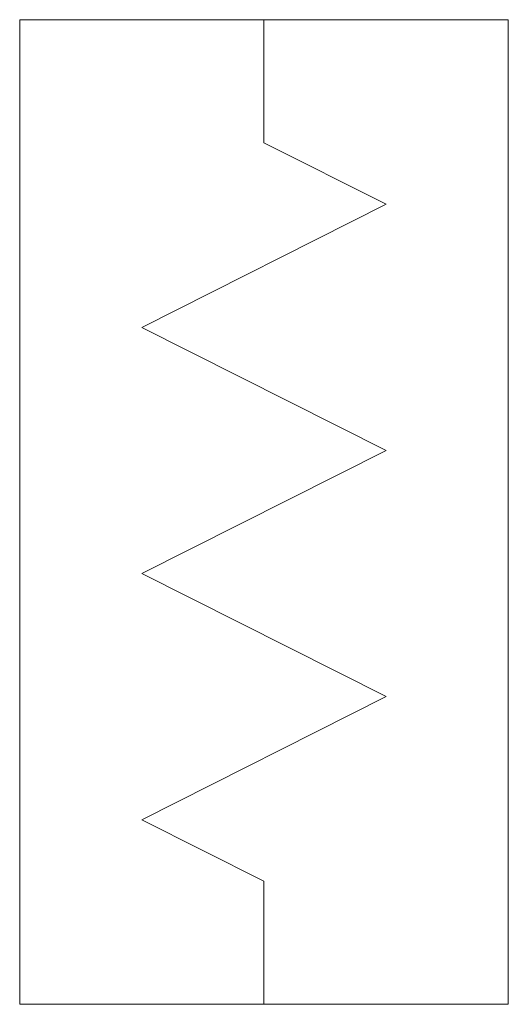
# Model space of a CAD drawing. Header units: metres. Extents: x -0.0006 to 0.0006, y -0.0012 to 0.0012.
import ezdxf

# ---------------------------------------------------------------- set-up
doc = ezdxf.new("R2010")
doc.units = ezdxf.units.M
doc.header["$MEASUREMENT"] = 0
doc.layers.add('BAT_Weichenheizung_sym', color=7, linetype='Continuous', lineweight=5)

msp = doc.modelspace()

# ---------------------------------------------------------------- linework, layer by layer
at = {"layer": 'BAT_Weichenheizung_sym'}
for p, q in [((0, 0.0009015), (0, 0.001202)), ((0.000298, 0.0007512), (0, 0.0009015)), ((0.000298, 0.0007512), (-0.000298, 0.0004507)), ((0.000298, 0.0001502), (-0.000298, 0.0004507)), ((0.000298, 0.0001502), (-0.000298, -0.0001502)), ((0.000298, -0.0004507), (-0.000298, -0.0001502)), ((0.000298, -0.0004507), (-0.000298, -0.0007512)), ((0, -0.0009015), (-0.000298, -0.0007512)), ((0, -0.001202), (0, -0.0009015))]:
    msp.add_line(p, q, dxfattribs=at)
at = {"layer": 'BAT_Weichenheizung_sym', "flags": 128}
msp.add_lwpolyline([(-0.000596, 0.001202), (0.000596, 0.001202), (0.000596, -0.001202), (-0.000596, -0.001202), (-0.000596, 0.001202)], close=True, dxfattribs=at)

doc.saveas('drawing.dxf')
